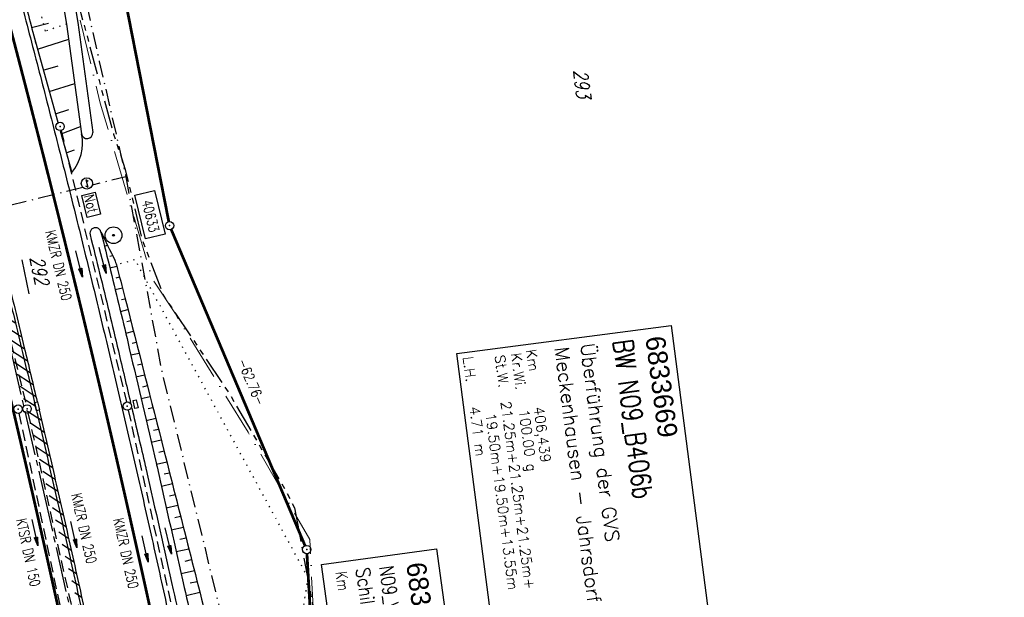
# Model space of a CAD drawing. Extents: x 445979 to 446615, y 447871 to 449065.
# Tile 39 of 47: x 446227 to 446403, y 448788 to 448891. Entities that reach past the tile are written whole.
import ezdxf
from ezdxf.enums import TextEntityAlignment as Align

# ---------------------------------------------------------------- set-up
doc = ezdxf.new("R2010")
doc.units = 0
doc.header["$LTSCALE"] = 2
doc.header["$MEASUREMENT"] = 0
for name, pattern in [('ACHSE', [5.5, 4, -0.5, 0.5, -0.5]), ('AUSGEZOGEN', [0]), ('BAB-FM2', [2.6, 1.5, -0.5, 0.1, -0.5]), ('GESTRICH-X2', [1.5, 1, -0.5]), ('LWL', [6.001, 4, -1, 0.001, -1]), ('PHANTOMX2', [5, 2.5, -0.5, 0.5, -0.5, 0.5, -0.5]), ('PUNKTX2_STR', [0.6, 0.1, -0.5])]:
    doc.linetypes.add(name, pattern=pattern)
doc.layers.get('0').update_dxf_attribs({"linetype": 'AUSGEZOGEN'})
for name, color, linetype in [('199-ABSTAND', 8, 'AUSGEZOGEN'), ('199-FLSTNR', 8, 'AUSGEZOGEN'), ('199-FLSTNR-BAB', 7, 'AUSGEZOGEN'), ('199-GRENZL-BAB', 7, 'AUSGEZOGEN'), ('199-GRENZP-BAB', 7, 'AUSGEZOGEN'), ('ACHSETOP', 250, 'ACHSE'), ('BAB_FM', 5, 'BAB-FM2'), ('BOESCHG', 250, 'AUSGEZOGEN'), ('BW-SCHRIFT', 250, 'AUSGEZOGEN'), ('FBRTOP', 250, 'AUSGEZOGEN'), ('KANAL', 7, 'GESTRICH-X2'), ('Lichtwellenleiter COLT', 46, 'PHANTOMX2'), ('Lichtwellenleiter GLH', 46, 'PHANTOMX2'), ('MULDE', 250, 'AUSGEZOGEN'), ('NS', 5, 'AUSGEZOGEN'), ('NUTZUNG', 8, 'PUNKTX2_STR'), ('PFEIL', 7, 'CONTINUOUS'), ('PFEILTOP', 200, 'AUSGEZOGEN'), ('PP', 7, 'AUSGEZOGEN'), ('SCHLITZRINNE', 200, 'AUSGEZOGEN'), ('SCHSYMBOL', 200, 'AUSGEZOGEN'), ('TEXTO', 4, 'CONTINUOUS')]:
    doc.layers.add(name, color=color, linetype=linetype)
doc.styles.add('ROMANS', font='romans.shx', dxfattribs={"width": 0.8})
doc.styles.add('UNIR-O', font='unir_o.shx', dxfattribs={"height": 2.5})

# ---------------------------------------------------------------- blocks, each defined once
blk = doc.blocks.new('PKT')
at = {"color": 0}
blk.add_circle((0, 0), 0.15, dxfattribs=at)
blk.add_point((0, 0), dxfattribs=at)
blk = doc.blocks.new('PP')
at = {"color": 0}
blk.add_circle((0, -0.0058763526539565), 1.493420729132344, dxfattribs=at)
blk.add_point((0, 0), dxfattribs=at)
blk = doc.blocks.new('GST')
at = {"color": 0}
blk.add_circle((0, 0), 0.75, dxfattribs=at)
blk.add_point((0, 0), dxfattribs=at)
blk = doc.blocks.new('10')
blk.add_blockref('GST', (0, 0))
blk = doc.blocks.new('13')
blk.add_lwpolyline([(0.7551444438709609, 1.217819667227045), (-0.7477110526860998, 1.217819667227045), (-0.7477110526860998, 1.800570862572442), (0.7551444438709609, 1.800570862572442)], close=True)
at = {"rotation": 180}
blk.add_blockref('GST', (0, 0), dxfattribs=at)
blk = doc.blocks.new('PFEIL2')
at = {"color": 0}
for p, q in [((0.8796887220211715, 0.0024565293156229), (-2.401395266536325, -0.0115320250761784)), ((0.8808543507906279, -0.2709205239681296), (0.8785230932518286, 0.2758335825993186)), ((0.8785230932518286, 0.2758335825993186), (2.429089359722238, 0.0090619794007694)), ((0.9110887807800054, 0.2702307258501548), (0.8785706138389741, 0.2646884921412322)), ((0.9651190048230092, 0.2609349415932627), (0.8786494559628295, 0.2461975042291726)), ((1.01914922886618, 0.2516391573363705), (0.8787282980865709, 0.2277065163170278)), ((1.073179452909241, 0.24234337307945), (0.8788071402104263, 0.2092155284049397)), ((1.127209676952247, 0.2330475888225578), (0.8788859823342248, 0.1907245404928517)), ((1.181239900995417, 0.2237518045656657), (0.8789648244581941, 0.1722335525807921)), ((1.235270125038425, 0.2144560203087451), (0.8790436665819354, 0.1537425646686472)), ((1.289300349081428, 0.2051602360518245), (0.8791225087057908, 0.1352515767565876)), ((1.34333057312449, 0.195864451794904), (0.8792013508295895, 0.1167605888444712)), ((1.397360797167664, 0.1865686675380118), (0.8792801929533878, 0.0982696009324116)), ((1.451391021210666, 0.1772728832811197), (0.8793590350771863, 0.0797786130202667)), ((1.505421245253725, 0.1679770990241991), (0.8794378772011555, 0.0612876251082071)), ((1.559451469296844, 0.1586813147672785), (0.8795167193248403, 0.0427966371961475)), ((1.613481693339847, 0.1493855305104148), (0.8795955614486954, 0.024305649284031)), ((1.66751191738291, 0.140089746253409), (0.8796744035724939, 0.005814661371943)), ((1.721542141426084, 0.1307939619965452), (0.8797532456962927, -0.0126763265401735)), ((1.775572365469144, 0.1214981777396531), (0.8798320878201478, -0.0311673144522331)), ((1.82960258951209, 0.1122023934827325), (0.8799109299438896, -0.0496583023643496)), ((1.883632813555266, 0.1029066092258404), (0.8799897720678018, -0.0681492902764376)), ((1.937663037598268, 0.0936108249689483), (0.8800686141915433, -0.08664027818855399)), ((1.991693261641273, 0.0843150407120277), (0.8801474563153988, -0.105131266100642)), ((2.045723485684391, 0.0750192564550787), (0.8802262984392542, -0.1236222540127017)), ((2.099753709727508, 0.0657234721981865), (0.8803051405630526, -0.1421132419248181)), ((2.153783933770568, 0.056427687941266), (0.8803839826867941, -0.1606042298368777)), ((2.207814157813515, 0.0471319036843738), (0.8804628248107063, -0.1790952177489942)), ((2.261844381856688, 0.0378361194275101), (0.8805416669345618, -0.1975862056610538)), ((2.31587460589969, 0.0285403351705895), (0.8806205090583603, -0.2160771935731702)), ((2.36990482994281, 0.0192445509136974), (0.8806993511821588, -0.2345681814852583)), ((2.423935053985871, 0.009948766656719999), (0.8807781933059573, -0.2530591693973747)), ((2.429089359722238, 0.0090619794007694), (0.8808543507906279, -0.2709205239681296))]:
    blk.add_line(p, q, dxfattribs=at)

msp = doc.modelspace()

# ---------------------------------------------------------------- hatches: boundary and pattern name
at = {"layer": 'SCHLITZRINNE'}
h = msp.add_hatch(dxfattribs=at)
h.set_pattern_fill('_USER', color=256, scale=1.5, angle=45, style=0, pattern_type=0)
h.set_pattern_definition([(326.8516478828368, (446242.5559355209, 448767.2091393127), (0.8202130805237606, 1.255886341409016), [])])
h.paths.add_polyline_path([(446241.9839166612, 448767.4970483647), (446241.6720763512, 448768.967194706), (446242.2421441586, 448769.0881147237), (446242.5539844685, 448767.6179683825)], flags=17)
edge = h.paths.add_edge_path()
edge.add_arc((443772.9117697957, 448244.6714265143), 2524.319307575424, 11.76299302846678, 11.95577278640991, ccw=False)
edge.add_arc((443770.5049746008, 448244.1702429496), 2526.777731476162, 11.565555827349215, 11.762993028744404, ccw=False)
edge.add_arc((443797.2556066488, 448250.9596761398), 2498.645289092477, 17.472849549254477, 17.72907411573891, ccw=False)
edge.add_arc((443801.4967264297, 448252.2946868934), 2494.19901529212, 17.186134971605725, 17.47284954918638, ccw=False)
edge.add_arc((443779.376446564, 448245.4531781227), 2517.353129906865, 16.90074209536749, 17.186135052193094, ccw=False)
edge.add_arc((443775.3094260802, 448244.2174652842), 2521.603734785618, 16.616266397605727, 16.90074209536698, ccw=False)
edge.add_arc((443782.9233524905, 448246.4896269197), 2513.658006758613, 16.331341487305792, 16.616266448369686, ccw=False)
edge.add_arc((443787.1060920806, 448247.7152296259), 2509.299404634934, 16.04550486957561, 16.331341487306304, ccw=False)
edge.add_arc((443793.5578897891, 448249.5707960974), 2502.586073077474, 15.759285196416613, 16.04550494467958, ccw=False)
edge.add_arc((443788.917704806, 448248.2613167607), 2507.407489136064, 15.47381299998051, 15.759285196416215, ccw=False)
edge.add_arc((443775.6502358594, 448244.5884487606), 2521.173958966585, 15.189121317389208, 15.473813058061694, ccw=False)
edge.add_arc((443775.4297892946, 448244.5285996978), 2521.402385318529, 14.904547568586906, 15.189121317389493, ccw=False)
edge.add_arc((443786.023892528, 448247.348374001), 2510.439440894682, 14.619353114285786, 14.904547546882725, ccw=False)
edge.add_arc((443794.313674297, 448249.5106907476), 2501.872288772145, 14.333066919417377, 14.619353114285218, ccw=False)
edge.add_arc((443787.1968895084, 448247.6922687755), 2509.217714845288, 14.047200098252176, 14.333066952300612, ccw=False)
edge.add_arc((443786.434425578, 448247.5014978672), 2510.003682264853, 13.761648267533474, 14.047200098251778, ccw=False)
edge.add_arc((443786.0930713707, 448247.4178938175), 2510.35512547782, 13.476116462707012, 13.761648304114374, ccw=False)
edge.add_arc((443785.1281000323, 448247.1866500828), 2511.347417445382, 13.190785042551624, 13.476116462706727, ccw=False)
edge.add_arc((443782.0868532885, 448246.4738489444), 2514.471079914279, 12.905630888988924, 13.190785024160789, ccw=False)
edge.add_arc((443785.4923672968, 448247.2541680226), 2510.977310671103, 12.61978960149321, 12.905630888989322, ccw=False)
edge.add_arc((443798.7222891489, 448250.2162029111), 2497.419859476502, 12.333173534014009, 12.619789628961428, ccw=False)
edge.add_arc((443791.7861288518, 448248.6996679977), 2504.519873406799, 12.047536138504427, 12.33317353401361, ccw=False)
edge.add_arc((443772.9117695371, 448244.6714264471), 2523.819307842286, 11.76299302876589, 12.047536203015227, ccw=False)
edge.add_arc((443770.5049746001, 448244.1702429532), 2526.277731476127, 11.565555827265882, 11.762993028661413, ccw=False)
edge.add_line((446245.489045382, 448750.6611371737), (446245.9788933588, 448750.7613816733))

# ---------------------------------------------------------------- linework, layer by layer
at = {"layer": '199-FLSTNR-BAB'}
msp.add_line((446227.3520122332, 448848.1984297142), (446228.6087125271, 448842.1845981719), dxfattribs=at)
at = {"layer": '199-GRENZL-BAB', "const_width": 0.5, "flags": 128}
for points in [[(446253.5957764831, 448855.0554395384), (446237.8648077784, 448935.1338168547)], [(446277.9175318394, 448797.2200204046), (446254.0325674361, 448853.6288857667)], [(446282.5471480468, 448720.918294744), (446278.2531760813, 448795.78030066)]]:
    msp.add_lwpolyline(points, dxfattribs=at)
at = {"layer": 'ACHSETOP'}
for p, q in [((446225.386, 448831.965), (446231.091, 448807.624)), ((446231.091, 448807.624), (446236.553, 448783.2279999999))]:
    msp.add_line(p, q, dxfattribs=at)
at = {"layer": 'BAB_FM', "flags": 128}
for points in [[(446224.0247653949, 448954.4343631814), (446229.5434368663, 448935.4180831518), (446230.7629574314, 448930.1946162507), (446241.1924068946, 448883.6189558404), (446245.9458494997, 448863.0335273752), (446239.9325766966, 448861.5470346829)], [(446245.9458494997, 448863.0335273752), (446252.3073140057, 448828.5488536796), (446262.7977154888, 448785.459076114), (446266.7989403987, 448769.2495785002), (446276.7914049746, 448758.0062256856), (446279.6730440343, 448745.8773740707), (446276.2409421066, 448730.7329702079), (446293.4637370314, 448637.4809479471), (446302.5637330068, 448586.3551926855), (446311.0000769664, 448537.0314853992), (446318.2748681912, 448496.6325075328), (446318.9500730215, 448490.6697817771), (446323.0137455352, 448437.7516698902), (446328.483999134, 448388.0741222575)], [(446238.2722020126, 448861.1365868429), (446199.9512845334, 448851.6635817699), (446198.3968583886, 448860.0351861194), (446196.7465353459, 448859.6272230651), (446197.5864592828, 448856.2294991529)]]:
    msp.add_lwpolyline(points, dxfattribs=at)
at = {"layer": 'BOESCHG'}
for p, q in [((446229.1202850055, 448889.6382448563), (446232.1656421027, 448890.4283052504)), ((446229.494, 448888.209), (446233.791392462, 448872.79390431)), ((446230.1975451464, 448885.7866697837), (446235.742942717, 448887.5618407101)), ((446231.2105665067, 448882.0515365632), (446233.8845607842, 448882.8424223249)), ((446232.2637458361, 448878.2736967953), (446236.8161403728, 448879.6674100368)), ((446233.3775290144, 448874.2784661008), (446235.7859956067, 448875.0590791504)), ((446234.3807099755, 448870.6799745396), (446237.8572521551, 448872.0090027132)), ((446234.2247926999, 448871.2392624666), (446236.3020825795, 448863.7878550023)), ((446235.313648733, 448867.3334474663), (446236.7731906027, 448867.8369341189)), ((446241.7039727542, 448852.643595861), (446241.7679207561, 448852.6594307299)), ((446242.1201751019, 448850.6862530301), (446242.6758576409, 448850.8235038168)), ((446243.0805694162, 448848.8630616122), (446243.5619589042, 448848.9816610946)), ((446243.0770390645, 448846.802388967), (446244.3094467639, 448847.1052450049)), ((446244.1842341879, 448845.014576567), (446244.8147160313, 448845.1691189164)), ((446244.0293196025, 448842.9173985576), (446245.3163701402, 448843.2320727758)), ((446245.1590820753, 448841.1342990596), (446245.814423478, 448841.2941154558)), ((446244.9769565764, 448839.0312732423), (446246.3110130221, 448839.3553154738)), ((446246.1273563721, 448837.2508835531), (446246.8079383, 448837.4145257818)), ((446245.912081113, 448835.1421247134), (446247.3047334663, 448835.4735646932)), ((446247.0871387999, 448833.364173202), (446247.801403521, 448833.5324125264)), ((446246.8299784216, 448831.2488715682), (446248.2974300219, 448831.593096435)), ((446248.0398410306, 448829.4783797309), (446248.7929617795, 448829.6550362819)), ((446247.7434489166, 448827.3545716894), (446249.2883300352, 448827.7169372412)), ((446248.9918495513, 448825.5931082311), (446249.7835347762, 448825.7787993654)), ((446248.6568665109, 448823.4602594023), (446250.2785760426, 448823.8406225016)), ((446249.9435046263, 448821.7077527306), (446250.7734537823, 448821.9024068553)), ((446249.5702312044, 448819.5659347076), (446251.2681680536, 448819.9641522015)), ((446250.8948062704, 448817.8223131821), (446251.7627188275, 448818.0258586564)), ((446250.483542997, 448815.6715976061), (446252.2571060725, 448816.0875263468)), ((446251.845754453, 448813.9367897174), (446252.7513298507, 448814.1491550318)), ((446251.3965496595, 448811.7771916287), (446253.2463752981, 448812.2062958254)), ((446252.7904030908, 448810.0412565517), (446253.7427845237, 448810.2559795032)), ((446252.2778917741, 448807.875504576), (446254.2357950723, 448808.3169175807)), ((446253.7230254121, 448806.1511069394), (446254.7283021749, 448806.3777413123)), ((446253.1575922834, 448803.9734375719), (446255.2203058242, 448804.4384507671)), ((446254.6546143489, 448802.2607227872), (446255.7118060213, 448802.4990459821)), ((446254.0372398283, 448800.0713586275), (446256.2028027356, 448800.5595271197)), ((446255.5851698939, 448798.3701042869), (446256.693296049, 448798.619893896)), ((446254.9168344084, 448796.1692677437), (446257.1832859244, 448796.680146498)), ((446256.5146921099, 448794.479251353), (446257.6727723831, 448794.7402848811)), ((446255.7963760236, 448792.267164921), (446258.1617553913, 448792.800309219)), ((446257.4431809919, 448790.5881641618), (446258.6502350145, 448790.8602192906)), ((446256.6746971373, 448788.3647894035), (446259.1392351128, 448788.9159420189))]:
    msp.add_line(p, q, dxfattribs=at)
for points in [[(446217.8988036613, 448932.1814948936, -0.001314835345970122), (446220.3577065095, 448923.2116407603, -0.001292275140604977), (446224.9399788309, 448906.1474538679, -0.005100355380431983), (446227.014706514, 448898.0071358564, 0.00423920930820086), (446229.494, 448888.209, 0.007781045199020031), (446229.8881253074, 448886.795240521, 0.005728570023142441)], [(446241.5026426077, 448853.1865263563, -0.007405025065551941), (446243.9451382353, 448848.1690055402, -0.04548354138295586), (446244.255, 448847.313, -0.001403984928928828), (446245.767283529, 448841.478125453, -0.000298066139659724), (446252.797, 448813.97, -0.001165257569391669), (446261.6454559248, 448778.9175996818, -0.006670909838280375), (446263.095, 448772.771, -0.1523827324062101), (446263.0498489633, 448772.2359263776, -0.00865980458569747), (446262.0741473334, 448769.9533004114)]]:
    msp.add_lwpolyline(points, format="xyb", dxfattribs=at)
msp.add_arc((446230.0713461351, 448869.0228984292), 8.138043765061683, 319.9631378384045, 11.84459073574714, dxfattribs=at)
at = {"layer": 'BW-SCHRIFT'}
for points in [[(446343.2220911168, 448836.4863921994), (446350.2596263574, 448782.4209958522), (446312.0240176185, 448777.443977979), (446304.9864823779, 448831.5093743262)], [(446301.3746055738, 448796.7001234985), (446304.755753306, 448772.0200816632), (446284.2326137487, 448769.2084265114), (446280.8514660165, 448793.8884683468)]]:
    msp.add_lwpolyline(points, close=True, dxfattribs=at)
at = {"layer": 'FBRTOP', "const_width": 0.5}
for points in [[(446307.9658799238, 448414.6261095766, 8.605346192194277e-07), (446312.8063783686, 448377.4401215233, -6.454000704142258e-07), (446317.6468768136, 448340.2541334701)], [(446280.2001200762, 448411.0118904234, 8.605353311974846e-07), (446285.0406216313, 448373.8258784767, -6.453999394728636e-07), (446289.8811231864, 448336.63986653)], [(446343.4628783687, 448141.9271215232, -2.761175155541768e-06), (446347.7820730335, 448108.7439520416, 3.873560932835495e-06)], [(446189.3271341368, 449013.4125094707, -0.0009006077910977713), (446192.0582280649, 449004.7905088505, -0.001251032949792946), (446195.7937473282, 448992.8188451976, -0.001245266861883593), (446199.4864705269, 448980.7731617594, -0.001241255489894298), (446203.1136565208, 448968.7278205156, -0.001243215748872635), (446206.6753206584, 448956.6836256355, -0.001247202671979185), (446210.1820889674, 448944.6041408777, -0.001248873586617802), (446213.6239001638, 448932.5234850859, -0.001245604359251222), (446217.0030483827, 448920.4342180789, -0.001242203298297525), (446220.3310905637, 448908.2951424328, -0.001241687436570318), (446223.5977262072, 448896.1436322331, -0.001244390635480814), (446226.7969377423, 448884.0024618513, -0.001249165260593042), (446229.9368397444, 448871.8405323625, -0.001247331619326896), (446233.0205049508, 448859.6451755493, -0.001245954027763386), (446236.0409249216, 448847.4442646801, -0.001245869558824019), (446239.0007032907, 448835.2276244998, -0.001244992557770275), (446241.8986902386, 448823.0001676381, -0.001244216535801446), (446244.7375376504, 448810.7507997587, -0.001247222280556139), (446247.5181529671, 448798.4749004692, -0.001250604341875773), (446250.2300539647, 448786.2184987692, -0.001246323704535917), (446252.8791592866, 448773.9559071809, -0.001241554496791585), (446255.4771579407, 448761.6331317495, -0.0008844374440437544), (446257.2923058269, 448752.8384693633, -0.001248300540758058)], [(446173.2011105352, 449011.3134319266, -0.001190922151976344), (446176.7962531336, 448999.9864987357, -0.001251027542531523), (446180.5080681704, 448988.0908023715, -0.001245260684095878), (446184.1773613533, 448976.1215483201, -0.001241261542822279), (446187.7815684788, 448964.1525170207, -0.001243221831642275), (446191.3206684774, 448952.1846249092, -0.001247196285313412), (446194.8051866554, 448940.1817828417, -0.001248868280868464), (446198.2251571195, 448928.1777878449, -0.001245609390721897), (446201.582884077, 448916.1651582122, -0.001242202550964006), (446204.8898442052, 448904.1029796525, -0.001241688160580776), (446208.135790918, 448892.0284299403, -0.00124439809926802), (446211.3147231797, 448879.9642197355, -0.001249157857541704), (446214.4347003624, 448867.8794652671, -0.001247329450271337), (446217.498785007, 448855.7615463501, -0.001245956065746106), (446220.5000377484, 448843.6380612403, -0.001245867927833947), (446223.441042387, 448831.4989107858, -0.001244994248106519), (446226.3206546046, 448819.3489824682, -0.001244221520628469), (446229.1414946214, 448807.1773143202, -0.001247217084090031), (446231.9044518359, 448794.9793717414, -0.001250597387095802), (446234.5991351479, 448782.8007858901, -0.00124633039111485), (446237.2314403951, 448770.6159618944, -0.001241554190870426), (446239.812977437, 448758.3712668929, -0.0008537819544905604), (446241.5546205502, 448749.9353589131, -0.001248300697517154)]]:
    msp.add_lwpolyline(points, format="xyb", dxfattribs=at)
at = {"layer": 'FBRTOP'}
for points in [[(446192.3503866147, 449013.8060374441, -0.0008465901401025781), (446194.9198483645, 449005.6912607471, -0.001251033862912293), (446198.6598121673, 448993.7053532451, -0.001245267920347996), (446202.3569284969, 448981.6453392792, -0.001241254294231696), (446205.9884230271, 448969.5856899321, -0.001243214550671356), (446209.5543179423, 448957.5271882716, -0.001247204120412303), (446213.0652581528, 448945.4333329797, -0.001248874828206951), (446216.5111644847, 448933.3383033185, -0.001245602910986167), (446219.8943291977, 448921.2346668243, -0.001242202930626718), (446223.226324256, 448909.0811729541, -0.001241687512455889), (446226.4968390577, 448896.9152327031, -0.001244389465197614), (446229.6998529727, 448884.7596322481, -0.001249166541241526), (446232.8434908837, 448872.5832324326, -0.001247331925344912), (446235.9308274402, 448860.3733560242, -0.001245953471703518), (446238.9548412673, 448848.1579278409, -0.00124586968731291), (446241.9181397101, 448835.9267583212, -0.00124499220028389), (446244.8195719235, 448823.6847648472, -0.001244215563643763), (446247.6617957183, 448811.4208282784, -0.00124722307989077), (446250.445721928, 448799.1303121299, -0.001250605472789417), (446253.1608512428, 448786.859319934, -0.001246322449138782), (446255.8131065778, 448774.5821469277, -0.001241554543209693), (446258.4141917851, 448762.2447314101, -0.0008901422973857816), (446260.2431176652, 448753.3828018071, -0.001248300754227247)], [(446298.192, 448239.42, 2.456044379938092e-06), (446300.7073444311, 448220.0568416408, -9.21673241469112e-06)]]:
    msp.add_lwpolyline(points, format="xyb", dxfattribs=at)
at = {"layer": 'KANAL'}
for p, q in [((446215.5309999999, 448874.344), (446228.1249999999, 448822.3750000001)), ((446234.3749999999, 448871.281), (446246.0309999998, 448822.875)), ((446246.3749999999, 448821.4060000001), (446257.7189999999, 448769.938)), ((446226.8439999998, 448820.844), (446249.406, 448715)), ((446228.4689999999, 448820.9060000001), (446240.2189999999, 448768.7189999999))]:
    msp.add_line(p, q, dxfattribs=at)
at = {"layer": 'Lichtwellenleiter COLT', "linetype": 'LWL', "lineweight": 0, "flags": 128}
msp.add_lwpolyline([(446306.1280000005, 448555.8890000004), (446293.7690000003, 448627.9289999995), (446289.4160000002, 448650.1940000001), (446284.3909999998, 448675.0240000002), (446279.5590000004, 448782.233), (446278.7589999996, 448798.3289999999), (446267.7539999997, 448817.4620000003), (446254.7690000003, 448838.574), (446250.6409999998, 448844.8609999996), (446241.3799999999, 448876.165), (446234.9510000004, 448902.7620000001), (446232.6830000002, 448917.2410000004)], dxfattribs=at)
at = {"layer": 'Lichtwellenleiter GLH', "flags": 128}
msp.add_lwpolyline([(446223.6373228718, 448954.2661640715), (446229.1789999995, 448937.875), (446229.9100000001, 448934.5210000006), (446231.7560000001, 448925.6520000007), (446233.0639999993, 448918.2920000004), (446237.5619999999, 448893.5370000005), (446243.7390000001, 448870.6670000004), (446245.784, 448864.5170000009), (446248.8849999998, 448851.6950000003), (446252.7390000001, 448841.716), (446264.392, 448824.3710000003), (446273.9960000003, 448807.8560000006), (446276.0329999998, 448804.0079999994), (446279.7139999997, 448784.2889999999), (446285.3099999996, 448675.3329999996), (446285.7089999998, 448671.2560000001), (446287.0159999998, 448664.1870000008), (446288.2860000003, 448657.3190000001), (446293.6039999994, 448630.0189999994), (446298.3160000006, 448603.8260000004), (446304.9299999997, 448564.5), (446309.574, 448532.6670000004), (446312.9649999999, 448510.3600000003), (446316.4160000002, 448480.5589999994), (446318.6339999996, 448463.6110000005), (446319.477, 448455.182), (446323.8470000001, 448418.3949999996), (446329.3770000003, 448369.3499999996), (446333.2069999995, 448335.4189999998), (446337.727, 448298.8370000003), (446341.71, 448261.068), (446342.0860000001, 448254.0410000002), (446345.5949999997, 448223.3849999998), (446349.3669999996, 448204.9989999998), (446351.7549999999, 448187.9989999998), (446354.2334989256, 448182.3732850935)], dxfattribs=at)
at = {"layer": 'MULDE'}
for points in [[(446227.794512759, 448933.7979179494), (446230.0280250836, 448921.2652802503), (446235.375518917, 448890.2646063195), (446238.0361142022, 448870.693295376)], [(446229.6768469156, 448934.6349847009), (446231.9979749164, 448921.6107197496), (446237.352481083, 448890.5693936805), (446240.0178857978, 448870.962704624)]]:
    msp.add_lwpolyline(points, dxfattribs=at)
for points in [[(446239.5613573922, 448852.7054736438, -0.001047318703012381), (446242.9456626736, 448838.9245531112, -0.002076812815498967), (446244.6088879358, 448831.9644039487, -8.001718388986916e-06), (446246.7594578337, 448822.7959019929, -0.001021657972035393)], [(446241.5026426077, 448853.1865263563, -0.001047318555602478), (446244.8896045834, 448839.3947877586, -0.002076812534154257), (446246.5541354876, 448832.4291748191, -1.782641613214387e-05), (446251.3486210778, 448811.9870883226, -0.001021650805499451), (446251.4315366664, 448811.6302282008, -0.001124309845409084), (446251.5129851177, 448811.2727291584, -1.870076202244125e-05), (446256.3606017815, 448789.7683849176, -0.002178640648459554), (446257.9805109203, 448782.4322232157, -0.0008794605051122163), (446260.4805668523, 448770.7718246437)], [(446246.9831554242, 448821.8421386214, -8.992437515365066e-06), (446249.399612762, 448811.5383520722, -0.001021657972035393), (446249.4824633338, 448811.1817717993, -0.001124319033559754), (446249.5638479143, 448810.8245530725, -1.870090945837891e-05), (446254.4076621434, 448789.3370767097, -0.002178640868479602), (446256.0263006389, 448782.006669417, -0.001098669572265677), (446259.1406724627, 448767.4499366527)]]:
    msp.add_lwpolyline(points, format="xyb", dxfattribs=at)
for centre, radius, start, end in [((446239.0269789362, 448870.828154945), 1.000000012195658, 187.7504994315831, 7.732580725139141), ((446240.5297004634, 448852.9552797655), 1.000045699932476, 13.36985252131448, 194.4653642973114)]:
    msp.add_arc(centre, radius, start, end, dxfattribs=at)
at = {"layer": 'NS'}
for p, q in [((446238.81318488, 448862.5253204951), (446239.2342919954, 448862.2745842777)), ((446238.81318488, 448862.5253204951), (446239.1428151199, 448861.1646795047)), ((446238.7217080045, 448861.4154157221), (446239.1428151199, 448861.1646795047))]:
    msp.add_line(p, q, dxfattribs=at)
msp.add_lwpolyline([(446240.4584461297, 448860.2785243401), (446241.404731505, 448856.3724668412), (446239.0292004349, 448855.7969683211), (446238.0829150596, 448859.70302582)], close=True, dxfattribs=at)
msp.add_circle((446238.9779999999, 448861.8449999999), 1, dxfattribs=at)
at = {"layer": 'NUTZUNG'}
msp.add_line((446235.375518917, 448890.2646063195), (446231.617, 448889.0379999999), dxfattribs=at)
msp.add_lwpolyline([(446231.617, 448889.0379999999, 0.001947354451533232), (446223.3141918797, 448919.6640837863, 0.003734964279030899), (446218.804, 448935.5820000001, 6.298348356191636e-06), (446214.5130861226, 448950.3050900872, 0.0002891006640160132)], format="xyb", dxfattribs=at)
at = {"layer": 'NUTZUNG', "flags": 128}
msp.add_lwpolyline([(446263.095, 448772.771), (446269.883, 448773.265), (446276.949, 448782.065), (446278.487, 448791.492), (446247.5820000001, 448848.235), (446244.255, 448847.313)], dxfattribs=at)
at = {"layer": 'PP', "flags": 128}
msp.add_lwpolyline([(446247.5618466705, 448859.7798881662), (446251.0625846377, 448860.6194319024), (446252.9365661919, 448852.8052846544), (446249.4358282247, 448851.9657409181)], close=True, dxfattribs=at)
at = {"layer": 'SCHLITZRINNE'}
for p, q in [((446226.7466210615, 448834.864152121), (446227.3567522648, 448834.4656784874)), ((446227.2571031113, 448832.7391954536), (446227.8666720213, 448832.341089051)), ((446227.7652679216, 448830.6157521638), (446228.3742767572, 448830.2180115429)), ((446228.2711224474, 448828.4938177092), (446228.8795732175, 448828.0964415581)), ((446228.7746730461, 448826.3733879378), (446229.3825677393, 448825.9763749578)), ((446229.2759260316, 448824.2544587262), (446229.8832666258, 448823.8578076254)), ((446230.2715642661, 448820.021085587), (446230.8778027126, 448819.6251542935)), ((446230.7659636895, 448817.9066324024), (446231.371654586, 448817.5110587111)), ((446231.2580932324, 448815.7936616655), (446231.8632385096, 448815.3984443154)), ((446231.747959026, 448813.6821693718), (446232.3525606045, 448813.2873071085)), ((446232.235567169, 448811.5721515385), (446232.8396269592, 448811.1776431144)), ((446232.7209237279, 448809.4636042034), (446233.3244436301, 448809.0694483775)), ((446233.2040345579, 448807.3565235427), (446233.807016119, 448806.9627193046)), ((446233.6849034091, 448805.250907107), (446234.287348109, 448804.8574534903)), ((446234.1635355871, 448803.1467514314), (446234.7654453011, 448802.7536472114)), ((446234.6399370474, 448801.0440526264), (446235.2413136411, 448800.6512965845)), ((446235.1141137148, 448798.9428068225), (446235.7149590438, 448798.550397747)), ((446235.5860714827, 448796.8430101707), (446236.1863873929, 448796.4509468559)), ((446236.0558145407, 448794.7446599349), (446236.6556010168, 448794.3529423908)), ((446236.5233397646, 448792.6477581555), (446237.1225976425, 448792.2563858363)), ((446236.9886516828, 448790.5523018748), (446237.5873827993, 448790.1612735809)), ((446237.4517561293, 448788.4582872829), (446238.0499623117, 448788.0676018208))]:
    msp.add_line(p, q, dxfattribs=at)
for points in [[(446177.2329358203, 449011.838242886, -0.001117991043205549), (446180.6117468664, 449001.1875012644, -0.001251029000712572), (446184.3294879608, 448989.2728130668, -0.001245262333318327), (446188.0046386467, 448977.2844516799, -0.001241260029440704), (446191.6145904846, 448965.2963429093, -0.00124322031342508), (446195.1593315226, 448953.3093750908, -0.001247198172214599), (446198.6494122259, 448941.2873723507, -0.001248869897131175), (446202.0748428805, 448929.2642121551, -0.001245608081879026), (446205.4379251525, 448917.2324231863, -0.001242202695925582), (446208.7501557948, 448905.1510203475, -0.001241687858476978), (446212.0012747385, 448893.0572305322, -0.001244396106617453), (446215.1852768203, 448880.9737802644, -0.001249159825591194), (446218.310235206, 448868.8697320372, -0.001247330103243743), (446221.379214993, 448856.7324536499, -0.001245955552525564), (446224.3852595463, 448844.5896120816, -0.001245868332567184), (446227.330957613, 448832.4310892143, -0.001244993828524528), (446230.2151635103, 448820.2617787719, -0.001244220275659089), (446233.0405053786, 448808.0706856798, -0.001247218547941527), (446235.8078771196, 448795.853253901, -0.001250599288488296), (446238.506864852, 448783.6552141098, -0.001246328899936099), (446241.143370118, 448771.4509481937, -0.001241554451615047), (446243.729022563, 448759.186733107, -0.0008614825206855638), (446245.489045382, 448750.6611371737, -0.001248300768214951)], [(446217.3200855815, 448874.7362520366, -0.00059234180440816), (446218.7946717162, 448868.9935111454, -0.001247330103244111), (446221.8642630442, 448856.8538142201, -0.001245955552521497), (446224.8709064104, 448844.7085537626, -0.001245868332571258), (446227.8171911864, 448832.5476092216, -0.0009877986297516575), (446230.110991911, 448822.8915284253, -0.001244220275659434)], [(446230.4550024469, 448821.4285754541, -0.0001076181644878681), (446230.7019713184, 448820.3758759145, -0.001244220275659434), (446233.5278750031, 448808.1823586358, -0.001247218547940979), (446236.2957977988, 448795.9624940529, -0.001250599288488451), (446238.9953258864, 448783.7620121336, -0.001246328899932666), (446241.6323575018, 448771.5553097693, -0.0002515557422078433), (446242.1612702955, 448769.0709601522, -0.0008614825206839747)]]:
    msp.add_lwpolyline(points, format="xyb", dxfattribs=at)
at = {"layer": 'SCHSYMBOL'}
msp.add_lwpolyline([(446229.9682754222, 448821.3141341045), (446229.6242978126, 448822.7770948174), (446230.1915793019, 448822.9104764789), (446230.5355569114, 448821.447515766)], close=True, dxfattribs=at)

# ---------------------------------------------------------------- block references
at = {"layer": '199-GRENZP-BAB', "rotation": 277.4163262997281}
for p in [(446253.7399254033, 448854.3198927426), (446278.2101738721, 448796.5290134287)]:
    msp.add_blockref('GST', p, dxfattribs=at)
at = {"layer": 'PFEIL'}
for p, rotation in [((446237.5999477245, 448847.5063462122), 283.5263000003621), ((446229.7211221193, 448799.579616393), 282.0235000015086), ((446236.6407176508, 448799.2071176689), 282.6727000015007), ((446249.3998277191, 448796.6537954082), 282.456599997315)]:
    msp.add_blockref('PFEIL2', p, dxfattribs=dict(at, rotation=rotation))
at = {"layer": 'PFEILTOP'}
for p, rotation in [((446241.8004539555, 448848.1252011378), 284.2972722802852), ((446253.5053787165, 448798.0788919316), 283.1780511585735)]:
    msp.add_blockref('PFEIL2', p, dxfattribs=dict(at, rotation=rotation))
at = {"layer": 'PP'}
for name in ['PP', 'PKT']:
    msp.add_blockref(name, (446243.734, 448852.612), dxfattribs=at)
at = {"layer": 'SCHSYMBOL'}
for name, p, rotation in [('10', (446234.198, 448872.026), 284.3129), ('13', (446246.199, 448822.139), 283.1495), ('10', (446226.703, 448821.586), 283.2386), ('GST', (446228.31, 448821.634), 103.2313000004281)]:
    msp.add_blockref(name, p, dxfattribs=dict(at, rotation=rotation))

# ---------------------------------------------------------------- texts
at = {"layer": '199-ABSTAND', "insert": (446268.3414434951, 448826.4264493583), "char_height": 1.8, "attachment_point": 5, "rotation": 292.9491361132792, "style": 'ROMANS'}
msp.add_mtext('-62.76-', dxfattribs=at)
at = {"layer": '199-FLSTNR', "style": 'ROMANS', "oblique": 15, "width": 0.8}
msp.add_text('293', height=2.5, rotation=277.4163262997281, dxfattribs=at).set_placement((446325.7578447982, 448882.011647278))
at = {"layer": '199-FLSTNR-BAB', "style": 'ROMANS', "oblique": 15, "width": 0.8}
msp.add_text('292', height=2.5, rotation=281.8031533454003, dxfattribs=at).set_placement((446228.7651788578, 448848.6042227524))
at = {"layer": 'BW-SCHRIFT', "style": 'ROMANS'}
for s, height, rotation, width, p in [('BW N09_B406b', 3.5, 277.3984872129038, 0.8, (446332.8444800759, 448833.7916865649)), ('Schild an BW', 2.499999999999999, 277.8009172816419, 0.85, (446286.9688017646, 448793.1324316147)), ('N09_V406,44R', 2.499999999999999, 277.8009172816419, 0.8, (446291.1607987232, 448793.4694173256)), ('Km', 2, 277.8009172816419, 0.8, (446283.3733124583, 448792.5241257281))]:
    msp.add_text(s, height=height, rotation=rotation, dxfattribs=dict(at, width=width)).set_placement(p)
at = {"layer": 'BW-SCHRIFT'}
for s, height, rotation, style, p in [('6833669', 3.5, 277.3984872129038, 'UNIR-O', (446338.6327749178, 448834.3877071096)), ('Km', 1.799999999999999, 278.6984872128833, 'ROMANS', (446317.34270706, 448832.1423925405)), ('Meckenhausen - Jahrsdorf', 2.499999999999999, 277.3984872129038, 'ROMANS', (446322.4207120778, 448832.5257849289)), ('Überführung der GVS', 2.499999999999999, 277.3984872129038, 'ROMANS', (446327.0182498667, 448833.1361807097)), ('L.H.   4.71 m', 1.799999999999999, 277.4615379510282, 'ROMANS', (446306.0816477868, 448830.8502928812)), ('St.W.  21.25m+21.25m+21.25m+', 1.799999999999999, 277.3984872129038, 'ROMANS', (446311.764559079, 448831.145583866)), ('Kr.Wi.', 1.799999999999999, 277.3984872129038, 'ROMANS', (446314.671227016, 448831.5230160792)), ('100.00 g', 1.799999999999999, 277.3984872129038, 'ROMANS', (446316.0761535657, 448821.4269330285)), ('406,439', 1.799999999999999, 277.3984872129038, 'ROMANS', (446318.7188737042, 448821.9099354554)), ('19.50m+19.50m+13.55m', 1.799999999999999, 277.3984872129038, 'ROMANS', (446310.1119642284, 448820.7735408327)), ('6833669', 3.5, 277.8009172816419, 'UNIR-O', (446295.9527164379, 448794.0247789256))]:
    msp.add_text(s, height=height, rotation=rotation, dxfattribs=dict(at, style=style)).set_placement(p)
at = {"layer": 'NS', "style": 'ROMANS', "width": 0.8}
msp.add_text('Not', height=1.8, rotation=283.6181603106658, dxfattribs=at).set_placement((446238.4324752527, 448859.6218231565))
at = {"layer": 'PP', "style": 'ROMANS', "width": 0.75}
msp.add_text('40633', height=1.8, rotation=283.3989117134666, dxfattribs=at).set_placement((446250.159454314, 448853.0074135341), align=Align.RIGHT)
at = {"layer": 'TEXTO', "style": 'ROMANS', "width": 0.75}
for s, rotation, p in [('KMZR DN 250', 283.5263000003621, (446233.0677787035, 448847.0233665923)), ('KMZR DN 250', 282.6727000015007, (446237.5933692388, 448800.1381027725)), ('KTSR DN 150', 282.0235000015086, (446227.6574658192, 448795.8475220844)), ('KMZR DN 250', 282.456599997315, (446245.0892259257, 448795.6809663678))]:
    msp.add_text(s, height=1.8, rotation=rotation, dxfattribs=at).set_placement(p, align=Align.CENTER)

doc.saveas('drawing.dxf')
